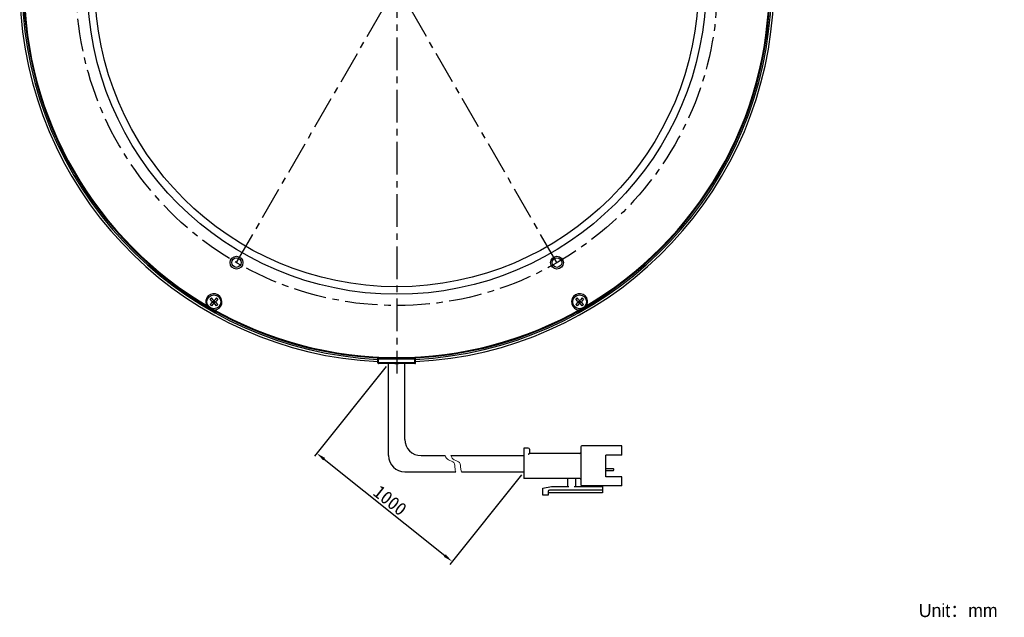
# Model space of a CAD drawing. Header units: millimetres. Extents: x 25 to 289, y -31 to 286.
# Tile 1 of 8: x 28 to 289, y -31 to 127. Entities that reach past the tile are written whole.
import ezdxf
from ezdxf.enums import TextEntityAlignment as Align

# ---------------------------------------------------------------- set-up
doc = ezdxf.new("R2010")
doc.units = ezdxf.units.MM
doc.header["$LTSCALE"] = 23.1
doc.header["$PDMODE"] = 3
doc.header["$PDSIZE"] = 8
doc.linetypes.add('CENTER', pattern=[0.6, 0.375, -0.075, 0.075, -0.075])
doc.layers.get('0').update_dxf_attribs({"linetype": 'CONTINUOUS'})
doc.layers.get('Defpoints').update_dxf_attribs({"linetype": 'CONTINUOUS', "lineweight": 18})
for name, color, linetype in [('00_COMPONENTS', 7, 'CONTINUOUS'), ('03_ALL_AXES', 7, 'CONTINUOUS'), ('50_ALL_DETAILS', 7, 'CONTINUOUS'), ('51__DRAFT_DIMS', 7, 'CONTINUOUS')]:
    doc.layers.add(name, color=color, linetype=linetype)
for name, color, linetype, lineweight in [('标注', 3, 'CONTINUOUS', 25), ('粗实线', 7, 'CONTINUOUS', 30), ('细实线', 7, 'CONTINUOUS', 15)]:
    doc.layers.add(name, color=color, linetype=linetype, lineweight=lineweight)
doc.styles.get("Standard").update_dxf_attribs({"font": 'simfang.ttf'})
doc.dimstyles.new('CST Standard', dxfattribs={"dimtxt": 3.5, "dimasz": 2.5, "dimexe": 1, "dimexo": 1, "dimgap": 0.6, "dimtad": 1, "dimtoh": 1, "dimdsep": 46, "dimtxsty": 'STANDARD', "dimcen": -2.5, "dimdle": 5, "dimadec": 1, "dimazin": 2, "dimtfac": 1, "dimtofl": 0, "dimtmove": 0, "dimatfit": 0, "dimfxl": 1, "dimtolj": 1, "dimarcsym": 0})
doc.dimstyles.new('DIMSTYLE_4', dxfattribs={"dimtxt": 3, "dimasz": 3, "dimexe": 2.5, "dimexo": 0.5, "dimtad": 1, "dimdsep": 46, "dimtxsty": 'STANDARD', "dimblk": '_FILLED', "dimblk1": '_FILLED', "dimblk2": '_FILLED', "dimcen": 0.09, "dimclrt": 3, "dimazin": 2, "dimtp": 0.5, "dimtm": 0.5, "dimtfac": 1, "dimtofl": 0, "dimtmove": 0, "dimatfit": 1, "dimldrblk": '_FILLED', "dimfxl": 1, "dimtolj": 1, "dimarcsym": 0})

# ---------------------------------------------------------------- blocks, each defined once
blk = doc.blocks.new('_FILLED')
at = {"color": 0, "linetype": 'ByBlock'}
blk.add_solid([(0, 0), (-1, 0.167), (-1, -0.167)], dxfattribs=at)
blk = doc.blocks.new('*D6')
at = {"layer": '51__DRAFT_DIMS', "color": 4}
for p, q in [((50.15, 216.78), (36.54, 216.78)), ((53.65, 216.78), (50.15, 216.78)), ((70.32, 198.81), (53.65, 216.78))]:
    blk.add_line(p, q, dxfattribs=at)
at = {"layer": '51__DRAFT_DIMS', "color": 4, "xscale": 3, "yscale": 3, "zscale": 3, "rotation": 312.8656699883}
blk.add_blockref('_FILLED', (70.32, 198.81), dxfattribs=at)
at = {"layer": '51__DRAFT_DIMS', "color": 3}
blk.add_text('170', height=3, dxfattribs=at).set_placement((48.65, 217.53), align=Align.RIGHT)
blk = doc.blocks.new('*D10')
at = {"layer": 'Defpoints', "color": 0}
for p in [(125.99, 36.11), (161.88, 7.39), (142.85, -16.4)]:
    blk.add_point(p, dxfattribs=at)
at = {"layer": '标注', "color": 0, "linetype": 'Continuous', "lineweight": -2, "ltscale": 3}
for p, q in [((125.36, 35.33), (106.33, 11.54)), ((161.26, 6.61), (142.23, -17.18))]:
    blk.add_line(p, q, dxfattribs=at)
at = {"layer": '标注', "color": 9, "linetype": 'Continuous', "lineweight": -2, "ltscale": 3}
blk.add_line((108.9, 10.76), (140.9, -14.84), dxfattribs=at)
at = {"layer": '标注', "color": 9}
for points in [[(109.16, 11.08), (108.64, 10.43), (106.95, 12.32)], [(140.64, -15.16), (141.16, -14.51), (142.85, -16.4)]]:
    blk.add_solid(points, dxfattribs=at)
at = {"layer": '标注', "color": 7, "insert": (126.38, -0.19), "char_height": 3.5, "attachment_point": 5, "rotation": 321.3402}
blk.add_mtext('\\A1;1000{}{{\\H0.7x;}{}}', dxfattribs=at)

msp = doc.modelspace()

# ---------------------------------------------------------------- linework, layer by layer
msp.add_line((127.6706, 36.1132), (128.6267, 36.1132))
at = {"layer": '00_COMPONENTS', "color": 7}
for p, q in [((78.6233, 53.1805), (78.9769, 53.5341)), ((79.0829, 52.7209), (78.6233, 53.1805)), ((79.0829, 52.2966), (78.6233, 51.837)), ((79.4365, 53.0745), (78.9769, 53.5341)), ((79.1708, 52.5088), (80.1264, 52.5088)), ((79.2951, 52.5088), (79.6486, 52.8623)), ((79.6486, 52.1552), (79.2951, 52.5088)), ((79.8254, 52.332), (79.4718, 52.6855)), ((79.8254, 52.6855), (79.4718, 52.332)), ((79.6486, 52.0309), (79.6486, 52.9866)), ((80.0022, 52.5088), (79.6486, 52.8623)), ((79.6486, 52.1552), (80.0022, 52.5088)), ((80.3204, 53.5341), (79.8608, 53.0745)), ((80.6739, 53.1805), (80.2143, 52.7209)), ((80.6739, 51.837), (80.2143, 52.2966)), ((80.6739, 53.1805), (80.3204, 53.5341)), ((175.6233, 53.1805), (175.9769, 53.5341)), ((176.0829, 52.7209), (175.6233, 53.1805)), ((176.0829, 52.2966), (175.6233, 51.837)), ((176.4365, 53.0745), (175.9769, 53.5341)), ((176.1708, 52.5088), (177.1264, 52.5088)), ((176.2951, 52.5088), (176.6486, 52.8623)), ((176.6486, 52.1552), (176.2951, 52.5088)), ((176.8254, 52.332), (176.4718, 52.6855)), ((176.8254, 52.6855), (176.4718, 52.332)), ((176.6486, 52.0309), (176.6486, 52.9866)), ((177.0022, 52.5088), (176.6486, 52.8623)), ((176.6486, 52.1552), (177.0022, 52.5088)), ((177.3204, 53.5341), (176.8608, 53.0745)), ((177.6739, 53.1805), (177.2143, 52.7209)), ((177.6739, 51.837), (177.2143, 52.2966)), ((177.6739, 53.1805), (177.3204, 53.5341)), ((78.9769, 51.4835), (78.6233, 51.837)), ((79.4365, 51.9431), (78.9769, 51.4835)), ((80.3204, 51.4835), (79.8608, 51.9431)), ((80.3204, 51.4835), (80.6739, 51.837)), ((175.9769, 51.4835), (175.6233, 51.837)), ((176.4365, 51.9431), (175.9769, 51.4835)), ((177.3204, 51.4835), (176.8608, 51.9431)), ((177.3204, 51.4835), (177.6739, 51.837)), ((123.1486, 36.3132), (123.1486, 37.8541)), ((132.9486, 37.6132), (123.3486, 37.6132)), ((133.1486, 36.3132), (133.1486, 37.8541)), ((132.9486, 36.1132), (123.3486, 36.1132))]:
    msp.add_line(p, q, dxfattribs=at)
at = {"layer": '00_COMPONENTS', "color": 4}
for p, q in [((123.3486, 36.1132), (123.3486, 37.8413)), ((123.3486, 37.4132), (133.1486, 37.4132)), ((132.9486, 36.1132), (132.9486, 37.8413)), ((133.1486, 36.3132), (123.1486, 36.3132))]:
    msp.add_line(p, q, dxfattribs=at)
at = {"layer": '00_COMPONENTS', "color": 7}
for centre, radius in [((128.1486, 136.5132), 82), ((128.1486, 136.5132), 80), ((85.6486, 62.9011), 1.7), ((85.6486, 62.9011), 1.25), ((170.6486, 62.9011), 1.7), ((170.6486, 62.9011), 1.25), ((79.6486, 52.5088), 1.825), ((176.6486, 52.5088), 1.825)]:
    msp.add_circle(centre, radius, dxfattribs=at)
for centre, radius, start, end in [((128.1493, 136.5196), 100.0008, 101.655037, 267.133824), ((128.1493, 136.5196), 99.4, 101.72597, 267.116324), ((128.1486, 136.5132), 99, 102.007528, 267.105042), ((128.1493, 136.5196), 99.9999, 272.865429, 78.345696), ((128.1493, 136.5196), 99.4, 272.882923, 78.274766), ((128.1486, 136.5132), 99, 272.894958, 77.992472), ((128.1486, 136.5132), 98.8, 180.117564, 239.849155), ((128.1486, 136.5132), 98.8, 300.109547, 359.828084), ((79.6486, 52.5088), 2.15, 273.499073, 206.500927), ((78.8708, 52.5088), 0.3, 315, 45), ((79.6486, 53.2866), 0.3, 225, 315), ((80.4264, 52.5088), 0.3, 135, 225), ((176.6486, 52.5088), 2.15, 333.499073, 266.500927), ((175.8708, 52.5088), 0.3, 315, 45), ((176.6486, 53.2866), 0.3, 225, 315), ((177.4264, 52.5088), 0.3, 135, 225), ((128.1486, 136.5132), 98.8, 240.132832, 299.865875), ((79.6486, 51.7309), 0.3, 45, 135), ((176.6486, 51.7309), 0.3, 45, 135), ((123.3486, 37.4132), 0.2, 90, 172.5), ((132.9486, 37.4132), 0.2, 82.671355, 90), ((123.3486, 36.3132), 0.2, 180, 270), ((132.9486, 36.3132), 0.2, 270, 360)]:
    msp.add_arc(centre, radius, start, end, dxfattribs=at)
at = {"layer": '03_ALL_AXES', "color": 1, "linetype": 'CENTER'}
msp.add_line((128.1486, 136.5132), (128.1486, 33.5132), dxfattribs=at)
at = {"layer": '50_ALL_DETAILS', "color": 1, "linetype": 'CENTER'}
for p, q in [((170.6486, 62.901), (85.6486, 210.1254)), ((85.6486, 62.901), (170.6486, 210.1254))]:
    msp.add_line(p, q, dxfattribs=at)
msp.add_circle((128.1486, 136.5132), 85, dxfattribs=at)
at = {"layer": '粗实线', "ltscale": 3}
for p, q in [((125.9853, 11.7018), (125.9853, 36.1132)), ((130.2932, 16.0097), (130.2932, 36.1132)), ((134.6011, 11.7018), (140.9481, 11.7018)), ((142.4725, 11.7018), (161.8845, 11.7018)), ((130.2932, 7.3939), (143.7971, 7.3939)), ((145.3215, 7.3939), (161.8845, 7.3939))]:
    msp.add_line(p, q, dxfattribs=at)
at = {"layer": '粗实线'}
for p, q in [((161.8845, 13.7121), (161.8845, 5.6707)), ((163.0333, 13.7121), (161.8845, 13.7121)), ((163.3205, 13.4249), (163.3205, 12.2762)), ((176.9622, 13.9993), (176.9622, 3.9476)), ((187.8755, 14.2865), (177.2494, 14.2865)), ((187.8755, 11.8454), (187.8755, 14.2865)), ((176.675, 12.2762), (163.3205, 12.2762)), ((187.8755, 11.8454), (183.5676, 11.8454)), ((183.5676, 6.1015), (183.5676, 11.8454)), ((183.5676, 8.2563), (185.5493, 8.2563)), ((185.6929, 7.8965), (185.6929, 8.1127)), ((176.675, 5.6707), (161.8845, 5.6707)), ((173.5159, 3.5168), (173.5159, 5.3835)), ((175.5262, 5.3835), (175.5262, 3.5168)), ((183.5676, 7.7529), (185.5493, 7.7529)), ((187.8755, 6.1015), (183.5676, 6.1015)), ((187.8755, 3.6604), (187.8755, 6.1015)), ((166.9104, 3.086), (169.208, 3.5168)), ((166.9104, 1.2192), (166.9104, 3.086)), ((169.208, 3.5168), (173.8031, 3.5168)), ((175.239, 3.5168), (182.7061, 3.5168)), ((187.8755, 3.6604), (177.2494, 3.6604)), ((180.9829, 3.5168), (180.9829, 3.6604)), ((182.7061, 3.6604), (182.7061, 1.7936)), ((168.3464, 1.2192), (166.9104, 1.2192)), ((168.3464, 2.2244), (168.3464, 1.2192)), ((182.7061, 1.7936), (168.3464, 1.7936)), ((182.7061, 2.5116), (168.6336, 2.5116))]:
    msp.add_line(p, q, dxfattribs=at)
at = {"layer": '粗实线', "ltscale": 3}
for centre in [(134.6011, 16.0097), (130.2932, 11.7018)]:
    msp.add_arc(centre, 4.3079, 180, 270, dxfattribs=at)
at = {"layer": '粗实线'}
for centre, radius, start, end in [((163.0333, 13.4249), 0.2872, 0, 90), ((177.2494, 13.9993), 0.2872, 90, 180), ((176.675, 12.5634), 0.2872, 270, 0), ((185.5493, 8.1127), 0.1436, 0, 90), ((185.5493, 7.8965), 0.1436, 270, 0), ((173.2287, 5.3835), 0.2872, 0, 90), ((175.8134, 5.3835), 0.2872, 90, 180), ((176.675, 5.3835), 0.2872, 0, 90), ((177.2494, 3.9476), 0.2872, 180, 270), ((168.6336, 2.2244), 0.2872, 90, 180)]:
    msp.add_arc(centre, radius, start, end, dxfattribs=at)
msp.add_open_spline([(163.3205, 12.2762), (163.3167, 12.2724), (163.3033, 12.2589), (163.2764, 12.2321), (163.2375, 12.1932), (163.191, 12.1467), (163.1399, 12.0956), (163.0869, 12.0426), (163.0511, 12.0068), (163.0333, 11.989)], degree=3, knots=[0, 0, 0, 0, 132.44496021, 469.29186831, 937.59263349, 1489.92739949, 2093.19286428, 2719.61557646, 3341.62114333, 3341.62114333, 3341.62114333, 3341.62114333], dxfattribs=at)
at = {"layer": '细实线', "ltscale": 3}
for points, knots in [([(140.9481, 11.7018), (141.1209, 11.2246), (141.7045, 10.4604), (143.6558, 10.0741), (143.5147, 8.4777), (143.7108, 7.6518), (143.7971, 7.3939)], [0, 0, 0, 0, 610.83119015, 1204.5829362, 1830.46368675, 2133.90260583, 2133.90260583, 2133.90260583, 2133.90260583]), ([(142.4725, 11.7018), (142.6453, 11.2246), (143.229, 10.4604), (145.1802, 10.0741), (145.0391, 8.4777), (145.2352, 7.6518), (145.3215, 7.3939)], [0, 0, 0, 0, 609.2601643, 1201.48481194, 1825.75582997, 2128.41432004, 2128.41432004, 2128.41432004, 2128.41432004])]:
    msp.add_open_spline(points, degree=3, knots=knots, dxfattribs=at)

# ---------------------------------------------------------------- texts
at = {"insert": (266.6017, -27.6376), "char_height": 3.5, "width": 66.074441, "attachment_point": 1}
msp.add_mtext('{\\fFZLanTingHei-R-GBK|b0|i0|c134|p2;Unit：mm}', dxfattribs=at)

# ---------------------------------------------------------------- dimensions: what is measured, and where the dimension line sits
at = {"layer": '51__DRAFT_DIMS', "color": 4}
dim = msp.add_diameter_dim_2p(p1=(70.3247, 198.814), p2=(185.9726, 74.2124), text='%%c<>', dimstyle='DIMSTYLE_4', override={"dimtih": 1, "dimtoh": 1, "dimpost": '<>'}, dxfattribs=at)
dim.commit()
dim.dimension.update_dxf_attribs({"geometry": '*D6', "text_midpoint": (45.3436, 219.0315), "dimtype": 163})
at = {"layer": '标注', "color": 9, "ltscale": 3}
dim = msp.add_linear_dim(base=(142.8497, -16.3996), p1=(125.9853, 36.1132), p2=(161.8845, 7.3939), angle=321.340192, text='1000{}{{\\H0.7x;}{}}', dimstyle='CST Standard', override={"dimlfac": 2, "dimclrd": 9, "dimclrt": 7}, dxfattribs=at)
dim.commit()
dim.dimension.update_dxf_attribs({"geometry": '*D10', "text_midpoint": (126.3806, -0.1893)})

doc.saveas('drawing.dxf')
